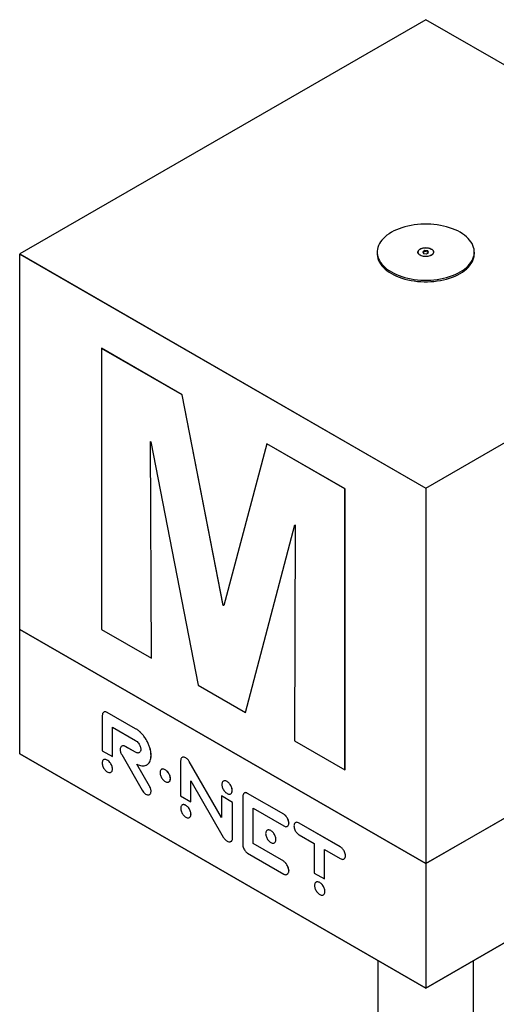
# Model space of a CAD drawing. Header units: millimetres. Extents: x 7 to 203, y 7 to 289.
# Tile 6 of 7: x 145 to 170, y 180 to 232. Entities that reach past the tile are written whole.
import ezdxf

# ---------------------------------------------------------------- set-up
doc = ezdxf.new("R2010")
doc.units = ezdxf.units.MM

msp = doc.modelspace()

# ---------------------------------------------------------------- linework, layer by layer
at = {"color": 7, "linetype": 'Continuous', "lineweight": 25}
for p, q in [((166.40056, 231.60161), (145.18735, 219.35549)), ((187.61376, 219.35549), (166.40056, 231.60161)), ((145.18735, 219.35549), (166.40056, 207.10937)), ((145.18735, 219.35549), (145.18735, 219.35277)), ((145.18735, 219.35277), (166.40056, 207.10664)), ((145.19207, 219.35004), (145.18735, 219.35277)), ((145.19207, 199.72933), (145.19207, 219.35004)), ((163.86056, 219.45075), (163.86056, 219.3691)), ((166.00056, 219.45075), (166.00056, 219.44395)), ((166.36071, 219.5366), (166.25184, 219.47375)), ((166.25184, 219.47375), (166.29169, 219.3879)), ((166.36071, 219.47672), (166.27376, 219.42653)), ((166.29169, 219.3879), (166.4404, 219.3649)), ((166.50942, 219.5136), (166.36071, 219.5366)), ((166.36071, 219.47672), (166.36071, 219.5366)), ((166.50942, 219.45372), (166.36071, 219.47672)), ((166.40056, 207.10937), (187.61376, 219.35549)), ((166.40056, 207.10664), (187.61376, 219.35277)), ((166.4404, 219.3649), (166.54927, 219.42775)), ((166.54927, 219.42775), (166.50942, 219.5136)), ((166.50942, 219.45372), (166.50942, 219.5136)), ((166.52735, 219.41509), (166.50942, 219.45372)), ((166.80056, 219.44395), (166.80056, 219.45075)), ((168.94056, 219.3691), (168.94056, 219.45075)), ((149.46032, 214.42298), (149.45796, 214.42162)), ((149.45796, 214.42162), (149.45796, 199.72973)), ((153.67874, 211.98502), (149.45796, 214.42162)), ((153.6811, 211.98638), (149.46032, 214.42298)), ((153.6811, 211.98638), (153.67874, 211.98502)), ((155.82174, 200.98755), (153.67874, 211.98502)), ((155.8241, 200.98891), (153.6811, 211.98638)), ((152.01351, 209.5559), (152.04238, 209.53923)), ((152.07144, 198.221), (152.01351, 209.5559)), ((152.0738, 198.22236), (152.01588, 209.55453)), ((152.04238, 209.53923), (154.50423, 196.81659)), ((158.09528, 209.43541), (155.85098, 200.97067)), ((158.09764, 209.43677), (158.09528, 209.43541)), ((162.18082, 207.07687), (158.09528, 209.43541)), ((162.18318, 207.07823), (158.09764, 209.43677)), ((162.18318, 207.07823), (162.18082, 207.07687)), ((162.18082, 192.38498), (162.18082, 207.07687)), ((162.18318, 192.38634), (162.18318, 207.07823)), ((166.40056, 207.10937), (166.40056, 207.10664)), ((166.40056, 207.10664), (166.40056, 187.48593)), ((156.98058, 195.38702), (159.55774, 205.20071)), ((156.98294, 195.38838), (159.55948, 205.19971)), ((159.58676, 205.18396), (159.54336, 193.90756)), ((159.55774, 205.20071), (159.58676, 205.18396)), ((155.8241, 200.98891), (155.82174, 200.98755)), ((155.85098, 200.97067), (155.82174, 200.98755)), ((155.8516, 200.97303), (155.8241, 200.98891)), ((145.19207, 199.73069), (145.18971, 199.72933)), ((145.18971, 199.72933), (166.40056, 187.48457)), ((145.18971, 199.72933), (145.19207, 199.72933)), ((145.18971, 193.22482), (145.18971, 199.72933)), ((166.40056, 187.48593), (145.19207, 199.72933)), ((149.45796, 199.72973), (152.07144, 198.221)), ((187.60905, 199.72933), (166.40056, 187.48593)), ((152.0738, 198.22236), (152.07144, 198.221)), ((154.50423, 196.81659), (156.98058, 195.38702)), ((149.50245, 195.22666), (149.50245, 193.38551)), ((149.76511, 195.39279), (149.76393, 195.39211)), ((151.24371, 194.53786), (149.76393, 195.39211)), ((151.24488, 194.53854), (149.76511, 195.39279)), ((156.98294, 195.38838), (156.98058, 195.38702)), ((150.03628, 194.61845), (151.24371, 193.92141)), ((150.03628, 193.07734), (150.03628, 194.61845)), ((150.03745, 193.07802), (150.03745, 194.61777)), ((151.24488, 194.53854), (151.24371, 194.53786)), ((150.51659, 193.62766), (150.51541, 193.62698)), ((150.7066, 193.61639), (150.70543, 193.61571)), ((151.24371, 193.30497), (150.70543, 193.61571)), ((151.24488, 193.30565), (150.7066, 193.61639)), ((159.54336, 193.90756), (162.18082, 192.38498)), ((145.18971, 193.22482), (145.18735, 193.22346)), ((145.18735, 193.22346), (166.40056, 180.97734)), ((166.40056, 180.98006), (145.18971, 193.22482)), ((149.50245, 193.38551), (150.03628, 193.07734)), ((150.03745, 193.07802), (150.03628, 193.07734)), ((150.51541, 193.18336), (151.59144, 191.3175)), ((151.24488, 193.30565), (151.24371, 193.30497)), ((152.05203, 193.13788), (152.05085, 193.1372)), ((153.86182, 193.02209), (153.86064, 193.02141)), ((187.6114, 193.22482), (166.40056, 180.98006)), ((166.40056, 180.97734), (187.61376, 193.22346)), ((151.97218, 191.53546), (151.30618, 192.68903)), ((151.97336, 191.53614), (151.30735, 192.68971)), ((153.59512, 192.86402), (153.59512, 191.02286)), ((154.04886, 192.82301), (154.04768, 192.82233)), ((155.73042, 189.89573), (154.04768, 192.82233)), ((155.73042, 189.89846), (154.04886, 192.82301)), ((150.03417, 192.43593), (150.033, 192.43525)), ((162.18318, 192.38634), (162.18082, 192.38498)), ((151.97336, 191.53614), (151.97218, 191.53546)), ((153.06088, 191.93096), (153.05971, 191.93028)), ((154.12894, 191.80586), (155.82526, 188.87227)), ((154.12894, 190.71469), (154.12894, 191.80586)), ((154.13012, 190.71537), (154.13012, 191.80382)), ((151.97336, 191.09739), (151.97218, 191.09671)), ((153.59512, 191.02286), (154.12894, 190.71469)), ((155.7316, 191.02375), (155.73042, 191.02306)), ((155.73042, 191.02306), (155.73042, 189.89573)), ((156.30873, 190.68921), (155.73042, 191.02306)), ((156.30991, 190.68989), (155.7316, 191.02375)), ((156.28949, 191.30995), (156.28832, 191.30927)), ((156.84256, 190.98931), (156.84256, 188.50417)), ((157.09671, 191.16035), (157.09553, 191.15967)), ((158.97865, 190.07257), (157.09553, 191.15967)), ((158.97983, 190.07325), (157.09671, 191.16035)), ((154.13012, 190.71537), (154.12894, 190.71469)), ((156.30991, 190.68989), (156.30873, 190.68921)), ((156.30873, 188.81234), (156.30873, 190.68921)), ((156.30991, 188.81302), (156.30991, 190.68989)), ((154.13709, 190.06736), (154.13592, 190.06668)), ((157.37639, 188.53176), (157.37639, 190.38109)), ((157.37639, 190.38109), (158.97865, 189.45613)), ((157.37757, 188.53244), (157.37757, 190.38041)), ((158.97983, 190.07325), (158.97865, 190.07257)), ((159.24909, 189.60989), (159.24791, 189.60921)), ((159.78682, 189.60738), (159.78564, 189.6067)), ((161.93824, 188.36403), (159.78564, 189.6067)), ((161.93942, 188.36471), (159.78682, 189.60738)), ((159.78564, 188.99026), (160.57935, 188.53206)), ((156.30991, 188.81302), (156.30873, 188.81234)), ((157.37757, 188.53244), (157.37639, 188.53176)), ((158.97865, 187.6068), (157.37639, 188.53176)), ((158.97983, 187.60748), (157.37757, 188.53244)), ((158.57646, 188.74689), (158.57528, 188.74621)), ((160.57935, 188.53206), (160.57935, 186.99096)), ((157.09553, 188.02609), (158.97865, 186.93898)), ((161.11317, 186.68278), (161.11317, 188.22389)), ((161.11317, 188.22389), (161.93824, 187.74759)), ((161.11435, 186.68346), (161.11435, 188.22321)), ((161.93942, 188.36471), (161.93824, 188.36403)), ((162.20829, 187.90133), (162.20711, 187.90065)), ((158.97983, 187.60748), (158.97865, 187.6068)), ((166.40056, 187.48593), (166.40056, 187.48457)), ((166.40056, 187.48457), (166.40056, 180.98006)), ((159.24909, 187.11833), (159.24791, 187.11765)), ((160.57935, 186.99096), (161.11317, 186.68278)), ((161.11435, 186.68346), (161.11317, 186.68278)), ((161.13207, 186.02925), (161.1309, 186.02857)), ((163.90056, 182.42056), (163.90056, 93.9557)), ((168.90056, 93.9557), (168.90056, 182.42056)), ((166.40056, 180.98006), (166.40056, 180.97734))]:
    msp.add_line(p, q, dxfattribs=at)
at = {"color": 7, "linetype": 'Continuous', "lineweight": 25, "flags": 128}
for points in [[(164.6045, 218.41391), (164.73126, 218.34557), (164.8658, 218.28239), (165.00749, 218.22465), (165.15568, 218.17263), (165.30967, 218.12656), (165.46875, 218.08667), (165.63217, 218.05314), (165.79917, 218.02613), (165.96898, 218.00576), (166.1408, 217.99213), (166.31384, 217.98529), (166.48727, 217.98529), (166.66031, 217.99213), (166.83213, 218.00576), (167.00194, 218.02613), (167.16894, 218.05314), (167.33237, 218.08667), (167.49144, 218.12656), (167.64544, 218.17263), (167.79362, 218.22465), (167.93532, 218.28239), (168.06985, 218.34557), (168.19661, 218.41391), (168.31499, 218.48709), (168.42444, 218.56475), (168.52446, 218.64655), (168.61457, 218.7321), (168.69437, 218.82099), (168.76346, 218.91283), (168.82154, 219.00717), (168.86834, 219.10358), (168.90362, 219.20161), (168.92724, 219.3008), (168.93908, 219.40069), (168.93908, 219.50081), (168.92724, 219.6007), (168.90362, 219.69989), (168.86834, 219.79792), (168.82154, 219.89433), (168.76346, 219.98867), (168.69437, 220.08051), (168.61457, 220.1694), (168.52446, 220.25495), (168.42444, 220.33675), (168.31499, 220.41442), (168.19661, 220.48759), (168.06985, 220.55593), (167.93532, 220.61911), (167.79362, 220.67685), (167.64544, 220.72888), (167.49144, 220.77494), (167.33237, 220.81483), (167.16894, 220.84836), (167.00194, 220.87537), (166.83213, 220.89574), (166.66031, 220.90937), (166.48727, 220.91621), (166.31384, 220.91621), (166.1408, 220.90937), (165.96898, 220.89574), (165.79917, 220.87537), (165.63217, 220.84836), (165.46875, 220.81483), (165.30967, 220.77494), (165.15568, 220.72888), (165.00749, 220.67685), (164.8658, 220.61911), (164.73126, 220.55593), (164.6045, 220.48759), (164.48612, 220.41442), (164.37667, 220.33675), (164.27665, 220.25495), (164.18654, 220.1694), (164.10675, 220.08051), (164.03765, 219.98867), (163.97957, 219.89433), (163.93278, 219.79792), (163.89749, 219.69989), (163.87387, 219.6007), (163.86204, 219.50081), (163.86204, 219.40069), (163.87387, 219.3008), (163.89749, 219.20161), (163.93278, 219.10358), (163.97957, 219.00717), (164.03765, 218.91283), (164.10675, 218.82099), (164.18654, 218.7321), (164.27665, 218.64655), (164.37667, 218.56475), (164.48612, 218.48709), (164.6045, 218.41391)], [(163.86056, 219.3691), (163.86204, 219.31904), (163.87387, 219.21915), (163.89749, 219.11996), (163.93278, 219.02193), (163.97957, 218.92552), (164.03765, 218.83117), (164.10675, 218.73934), (164.18654, 218.65044), (164.27665, 218.5649), (164.37667, 218.4831), (164.48612, 218.40543), (164.6045, 218.33226)], [(164.6045, 218.33226), (164.73126, 218.26392), (164.8658, 218.20073), (165.00749, 218.14299), (165.15568, 218.09097), (165.30967, 218.04491), (165.46875, 218.00502), (165.63217, 217.97149), (165.79917, 217.94448), (165.96898, 217.92411), (166.1408, 217.91047), (166.31384, 217.90364), (166.48727, 217.90364), (166.66031, 217.91047), (166.83213, 217.92411), (167.00194, 217.94448), (167.16894, 217.97149), (167.33237, 218.00502), (167.49144, 218.04491), (167.64544, 218.09097), (167.79362, 218.14299), (167.93532, 218.20073), (168.06985, 218.26392), (168.19661, 218.33226), (168.31499, 218.40543), (168.42444, 218.4831), (168.52446, 218.5649), (168.61457, 218.65044), (168.69437, 218.73934), (168.76346, 218.83117), (168.82154, 218.92552), (168.86834, 219.02193), (168.90362, 219.11996), (168.92724, 219.21915), (168.93908, 219.31904), (168.94056, 219.3691)], [(166.11182, 219.28407), (166.06718, 219.31463), (166.03212, 219.34912), (166.00767, 219.38652), (165.99452, 219.42578), (165.99305, 219.46575), (166.0033, 219.50529), (166.02498, 219.54327), (166.05747, 219.57858), (166.09983, 219.61021), (166.15083, 219.63726), (166.20903, 219.65894), (166.27273, 219.67463), (166.34011, 219.68388), (166.40922, 219.68642), (166.47809, 219.68219), (166.54473, 219.67129), (166.60722, 219.65406), (166.66376, 219.63097), (166.71274, 219.6027), (166.75273, 219.57006), (166.78259, 219.53398), (166.80146, 219.49551), (166.8088, 219.45575), (166.80439, 219.41585), (166.78836, 219.37696), (166.76118, 219.34018), (166.72363, 219.30659), (166.67678, 219.27714), (166.62198, 219.25269), (166.56081, 219.23394), (166.49504, 219.22142), (166.42654, 219.2155), (166.3573, 219.21635), (166.2893, 219.22394), (166.2245, 219.23806), (166.16477, 219.2583), (166.11182, 219.28407)], [(166.6834, 219.28747), (166.62999, 219.2616), (166.5696, 219.24147), (166.50408, 219.2277), (166.43542, 219.22071), (166.36569, 219.22071), (166.29703, 219.2277), (166.23151, 219.24147), (166.17113, 219.2616), (166.11771, 219.28747), (166.0729, 219.3183), (166.03803, 219.35316), (166.01419, 219.39099), (166.00208, 219.43063), (166.00208, 219.47088), (166.01419, 219.51052), (166.03803, 219.54834), (166.0729, 219.5832), (166.11771, 219.61403), (166.17113, 219.63991), (166.23151, 219.66003), (166.29703, 219.6738), (166.36569, 219.68079), (166.43542, 219.68079), (166.50408, 219.6738), (166.5696, 219.66003), (166.62999, 219.63991), (166.6834, 219.61403), (166.72822, 219.5832), (166.76308, 219.54834), (166.78693, 219.51052), (166.79903, 219.47088), (166.79903, 219.43063), (166.78693, 219.39099), (166.76308, 219.35316), (166.72822, 219.3183), (166.6834, 219.28747)], [(166.40056, 187.48457), (187.6114, 199.72933), (187.60905, 199.73069)]]:
    msp.add_lwpolyline(points, dxfattribs=at)
at = {"color": 7, "linetype": 'Continuous', "lineweight": 25}
for points, knots in [([(149.57329, 195.39981), (149.56925, 195.39787), (149.55022, 195.38875), (149.52825, 195.35287), (149.5063, 195.29791), (149.50374, 195.25066), (149.50245, 195.22666)], [0, 0, 0, 0, 0.08068984, 0.37981036, 0.68507767, 1, 1, 1, 1]), ([(149.76393, 195.39211), (149.73731, 195.40457), (149.6851, 195.429), (149.62183, 195.42991), (149.59328, 195.41163), (149.58239, 195.40466)], [0, 0, 0, 0, 0.39173284, 0.76803135, 1, 1, 1, 1]), ([(149.76511, 195.39279), (149.73848, 195.40525), (149.68628, 195.42968), (149.62301, 195.43059), (149.59445, 195.41231), (149.58356, 195.40534)], [0, 0, 0, 0, 0.39173284, 0.76803135, 1, 1, 1, 1]), ([(152.05085, 193.1372), (152.04832, 193.19531), (152.04333, 193.30993), (152.00348, 193.49348), (151.94275, 193.67611), (151.86129, 193.85511), (151.76261, 194.02509), (151.64916, 194.18256), (151.52343, 194.32327), (151.38685, 194.44679), (151.29186, 194.50722), (151.24371, 194.53786)], [0, 0, 0, 0, 0.115886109, 0.228607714, 0.339453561, 0.449326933, 0.558890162, 0.666771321, 0.775580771, 0.886227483, 1, 1, 1, 1]), ([(152.05203, 193.13788), (152.0495, 193.19599), (152.04451, 193.31061), (152.00465, 193.49416), (151.94393, 193.67679), (151.86247, 193.85579), (151.76378, 194.02577), (151.65034, 194.18324), (151.52461, 194.32395), (151.38803, 194.44747), (151.29304, 194.5079), (151.24488, 194.53854)], [0, 0, 0, 0, 0.115886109, 0.228607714, 0.339453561, 0.449326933, 0.558890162, 0.666771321, 0.775580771, 0.886227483, 1, 1, 1, 1]), ([(150.51541, 193.62698), (150.49794, 193.61294), (150.46352, 193.58529), (150.4381, 193.51128), (150.43412, 193.42886), (150.44791, 193.34447), (150.47357, 193.26282), (150.50133, 193.21009), (150.51541, 193.18336)], [0, 0, 0, 0, 0.19073754, 0.37579914, 0.55909232, 0.70355587, 0.84972705, 1, 1, 1, 1]), ([(150.70543, 193.61571), (150.68614, 193.62503), (150.64713, 193.64388), (150.57994, 193.65213), (150.54007, 193.63659), (150.51541, 193.62698)], [0, 0, 0, 0, 0.27161807, 0.54955963, 1, 1, 1, 1]), ([(150.7066, 193.61639), (150.68732, 193.62571), (150.64831, 193.64457), (150.58112, 193.65281), (150.54124, 193.63727), (150.51659, 193.62766)], [0, 0, 0, 0, 0.27161807, 0.54955963, 1, 1, 1, 1]), ([(151.24371, 193.92141), (151.27065, 193.90323), (151.32356, 193.86753), (151.39528, 193.78555), (151.44947, 193.69886), (151.48608, 193.61346), (151.50852, 193.53294), (151.51134, 193.48305), (151.51277, 193.45766)], [0, 0, 0, 0, 0.19162607, 0.37633146, 0.55856001, 0.70233602, 0.84853384, 1, 1, 1, 1]), ([(151.51277, 193.45766), (151.51046, 193.42792), (151.50593, 193.36955), (151.4702, 193.30783), (151.42162, 193.27407), (151.36555, 193.26487), (151.30683, 193.27335), (151.26498, 193.29431), (151.24371, 193.30497)], [0, 0, 0, 0, 0.19147371, 0.37568752, 0.55776461, 0.70177959, 0.84836453, 1, 1, 1, 1]), ([(151.43167, 193.2872), (151.42686, 193.28351), (151.40889, 193.2697), (151.36618, 193.26649), (151.30815, 193.27378), (151.26621, 193.29491), (151.24488, 193.30565)], [0, 0, 0, 0, 0.10615564, 0.39723813, 0.69351501, 1, 1, 1, 1]), ([(151.83085, 192.65321), (151.84791, 192.6622), (151.89514, 192.68709), (151.95532, 192.75663), (152.00961, 192.85861), (152.04439, 192.98577), (152.04867, 193.08599), (152.05085, 193.1372)], [0, 0, 0, 0, 0.12009832, 0.33235699, 0.54751123, 0.76877524, 1, 1, 1, 1]), ([(151.83203, 192.65389), (151.84909, 192.66288), (151.89632, 192.68778), (151.9565, 192.75731), (152.01079, 192.85929), (152.04557, 192.98645), (152.04984, 193.08667), (152.05203, 193.13788)], [0, 0, 0, 0, 0.12009832, 0.33235699, 0.54751123, 0.76877524, 1, 1, 1, 1]), ([(153.66325, 193.03116), (153.66072, 193.03003), (153.64312, 193.02216), (153.62182, 192.98849), (153.59905, 192.93487), (153.59644, 192.88791), (153.59512, 192.86402)], [0, 0, 0, 0, 0.05167927, 0.36007182, 0.67441638, 1, 1, 1, 1]), ([(153.86064, 193.02141), (153.83391, 193.03405), (153.78149, 193.05884), (153.71581, 193.06124), (153.68511, 193.04308), (153.67253, 193.03564)], [0, 0, 0, 0, 0.3805316, 0.74622436, 1, 1, 1, 1]), ([(153.86182, 193.02209), (153.83509, 193.03473), (153.78267, 193.05953), (153.71699, 193.06193), (153.68629, 193.04376), (153.67371, 193.03632)], [0, 0, 0, 0, 0.3805316, 0.74622436, 1, 1, 1, 1]), ([(154.04768, 192.82233), (154.03337, 192.84537), (154.0048, 192.89136), (153.95644, 192.94713), (153.90785, 192.99144), (153.87659, 193.01128), (153.86064, 193.02141)], [0, 0, 0, 0, 0.27563976, 0.55031823, 0.77056921, 1, 1, 1, 1]), ([(154.04886, 192.82301), (154.03455, 192.84605), (154.00598, 192.89204), (153.95762, 192.94781), (153.90903, 192.99212), (153.87777, 193.01197), (153.86182, 193.02209)], [0, 0, 0, 0, 0.27563976, 0.55031823, 0.77056921, 1, 1, 1, 1]), ([(150.033, 192.43525), (150.03114, 192.46414), (150.0275, 192.52096), (149.99882, 192.61299), (149.95637, 192.70125), (149.90105, 192.78249), (149.83566, 192.85215), (149.76408, 192.90448), (149.6925, 192.9348), (149.62706, 192.94067), (149.57172, 192.92331), (149.52926, 192.88406), (149.50058, 192.82515), (149.49694, 192.77253), (149.49509, 192.74578)], [0, 0, 0, 0, 0.08554037, 0.16825795, 0.24987794, 0.3315169, 0.41429194, 0.49992909, 0.58563973, 0.66845735, 0.75011587, 0.83174177, 0.91445977, 1, 1, 1, 1]), ([(149.49509, 192.74578), (149.49693, 192.71684), (149.50057, 192.65993), (149.52926, 192.56778), (149.57171, 192.47942), (149.62705, 192.3981), (149.69249, 192.32839), (149.76408, 192.27605), (149.83566, 192.24574), (149.90106, 192.23993), (149.95638, 192.25736), (149.99882, 192.2967), (150.02751, 192.35574), (150.03115, 192.40845), (150.033, 192.43525)], [0, 0, 0, 0, 0.085632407, 0.168398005, 0.250029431, 0.331659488, 0.414425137, 0.500070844, 0.58564312, 0.668366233, 0.749976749, 0.831602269, 0.91436745, 1, 1, 1, 1]), ([(150.03417, 192.43593), (150.03232, 192.46482), (150.02868, 192.52164), (149.99999, 192.61367), (149.95755, 192.70193), (149.90224, 192.78316), (149.83682, 192.85286), (149.76533, 192.90505), (149.69342, 192.93589), (149.62917, 192.9399), (149.58806, 192.93262), (149.5733, 192.91879), (149.57245, 192.918)], [0, 0, 0, 0, 0.11328167, 0.2228251, 0.33091497, 0.43902998, 0.54864951, 0.66205934, 0.77556649, 0.8852424, 0.99338331, 1, 1, 1, 1]), ([(151.30618, 192.68903), (151.35186, 192.66848), (151.44186, 192.62799), (151.57052, 192.60028), (151.68747, 192.60032), (151.77226, 192.61658), (151.81188, 192.64162), (151.82196, 192.64799)], [0, 0, 0, 0, 0.24003088, 0.47285349, 0.70018789, 0.92372387, 1, 1, 1, 1]), ([(149.95206, 192.26061), (149.95319, 192.26095), (149.97256, 192.26683), (149.9992, 192.29893), (150.0289, 192.35601), (150.03239, 192.40899), (150.03417, 192.43593)], [0, 0, 0, 0, 0.01974194, 0.33976847, 0.66426323, 1, 1, 1, 1]), ([(153.05971, 191.93028), (153.05785, 191.95918), (153.05421, 192.01604), (153.02552, 192.10813), (152.98309, 192.19647), (152.92779, 192.2778), (152.86241, 192.34754), (152.79085, 192.3999), (152.71926, 192.43017), (152.65382, 192.43596), (152.59843, 192.41854), (152.5559, 192.37925), (152.52714, 192.32033), (152.52348, 192.26767), (152.52162, 192.24091)], [0, 0, 0, 0, 0.08551686, 0.16825217, 0.24989666, 0.33153806, 0.4142774, 0.49984328, 0.58545209, 0.66827287, 0.75000121, 0.83171158, 0.91447879, 1, 1, 1, 1]), ([(152.52162, 192.24091), (152.52348, 192.21203), (152.52713, 192.15519), (152.5559, 192.06313), (152.59843, 191.97484), (152.65383, 191.89357), (152.71927, 191.82389), (152.79085, 191.77155), (152.8624, 191.74126), (152.92778, 191.73542), (152.98309, 191.75279), (153.02553, 191.79204), (153.05421, 191.85093), (153.05785, 191.90354), (153.05971, 191.93028)], [0, 0, 0, 0, 0.08552398, 0.16826024, 0.24993723, 0.33165427, 0.41449756, 0.50015692, 0.58577332, 0.66853509, 0.75016507, 0.83177607, 0.91448037, 1, 1, 1, 1]), ([(153.06088, 191.93096), (153.05903, 191.95986), (153.05539, 192.01672), (153.0267, 192.10881), (152.98427, 192.19715), (152.92897, 192.27848), (152.86357, 192.34825), (152.7921, 192.40047), (152.72018, 192.43126), (152.65593, 192.43519), (152.6148, 192.42788), (152.60002, 192.41404), (152.59918, 192.41325)], [0, 0, 0, 0, 0.11327353, 0.22286267, 0.33100695, 0.43914712, 0.5487416, 0.66208006, 0.77547538, 0.88517773, 0.99343307, 1, 1, 1, 1]), ([(151.97218, 191.09671), (151.98957, 191.11064), (152.02372, 191.13798), (152.04922, 191.2108), (152.05319, 191.29207), (152.03941, 191.37542), (152.01375, 191.45637), (151.98619, 191.5088), (151.97218, 191.53546)], [0, 0, 0, 0, 0.19165324, 0.37623888, 0.55844864, 0.70231547, 0.84861123, 1, 1, 1, 1]), ([(151.97336, 191.09739), (151.99075, 191.11132), (152.0249, 191.13866), (152.0504, 191.21148), (152.05437, 191.29275), (152.04059, 191.3761), (152.01493, 191.45705), (151.98737, 191.50948), (151.97336, 191.53614)], [0, 0, 0, 0, 0.19165324, 0.37623888, 0.55844864, 0.70231547, 0.84861123, 1, 1, 1, 1]), ([(152.98469, 191.75944), (152.99873, 191.77027), (153.02793, 191.79279), (153.05521, 191.8519), (153.05897, 191.90432), (153.06088, 191.93096)], [0, 0, 0, 0, 0.31304355, 0.65077347, 1, 1, 1, 1]), ([(156.28832, 191.30927), (156.28647, 191.33821), (156.28283, 191.39512), (156.25414, 191.48728), (156.21168, 191.57562), (156.15633, 191.65692), (156.09089, 191.72663), (156.01925, 191.77898), (155.94758, 191.80935), (155.88206, 191.81526), (155.82663, 191.79792), (155.78411, 191.75863), (155.75538, 191.69962), (155.75174, 191.6469), (155.74989, 191.6201)], [0, 0, 0, 0, 0.08560825, 0.16833445, 0.24992045, 0.33150645, 0.41423265, 0.4998409, 0.58555032, 0.66836531, 0.75001853, 0.83164596, 0.91438959, 1, 1, 1, 1]), ([(155.74989, 191.6201), (155.75174, 191.59115), (155.75537, 191.53426), (155.78411, 191.44213), (155.82664, 191.35383), (155.88207, 191.2726), (155.94759, 191.20295), (156.01925, 191.15062), (156.09087, 191.12023), (156.15632, 191.11428), (156.21168, 191.13156), (156.25415, 191.17079), (156.28284, 191.22977), (156.28647, 191.28246), (156.28832, 191.30927)], [0, 0, 0, 0, 0.08564278, 0.16836409, 0.249953, 0.33158364, 0.41440941, 0.50015926, 0.58580788, 0.66854477, 0.75010811, 0.83165553, 0.91435938, 1, 1, 1, 1]), ([(156.28949, 191.30995), (156.28765, 191.33889), (156.28401, 191.3958), (156.25532, 191.48796), (156.21286, 191.57631), (156.15751, 191.6576), (156.09205, 191.72734), (156.0205, 191.77955), (155.9485, 191.81044), (155.88417, 191.81449), (155.84298, 191.80722), (155.82819, 191.79337), (155.82732, 191.79255)], [0, 0, 0, 0, 0.11337378, 0.22293076, 0.33097775, 0.43902474, 0.54858172, 0.6619555, 0.77546327, 0.88513785, 0.99327384, 1, 1, 1, 1]), ([(151.59144, 191.3175), (151.61218, 191.28542), (151.65296, 191.22234), (151.72889, 191.1489), (151.80146, 191.10216), (151.86697, 191.08001), (151.92442, 191.07629), (151.95608, 191.08983), (151.97218, 191.09671)], [0, 0, 0, 0, 0.19131101, 0.37608392, 0.55864285, 0.70266807, 0.84890221, 1, 1, 1, 1]), ([(156.21339, 191.13833), (156.2274, 191.14912), (156.25658, 191.17159), (156.28384, 191.23074), (156.28759, 191.28324), (156.28949, 191.30995)], [0, 0, 0, 0, 0.31209865, 0.65004912, 1, 1, 1, 1]), ([(157.09553, 191.15967), (157.06901, 191.17227), (157.01734, 191.19683), (156.94844, 191.1936), (156.89177, 191.16004), (156.85067, 191.09274), (156.84531, 191.02435), (156.84256, 190.98931)], [0, 0, 0, 0, 0.19126961, 0.37268582, 0.55306778, 0.77102809, 1, 1, 1, 1]), ([(157.09671, 191.16035), (157.07037, 191.17263), (157.01906, 191.19655), (156.96077, 191.19762), (156.93642, 191.18119), (156.92909, 191.17624)], [0, 0, 0, 0, 0.4241982, 0.82654351, 1, 1, 1, 1]), ([(154.13592, 190.06668), (154.13406, 190.09557), (154.13042, 190.15241), (154.10169, 190.24446), (154.0592, 190.33274), (154.00385, 190.414), (153.93842, 190.48367), (153.86685, 190.536), (153.79527, 190.56631), (153.72983, 190.57218), (153.67443, 190.55486), (153.6319, 190.51567), (153.60313, 190.45681), (153.59947, 190.40419), (153.59762, 190.37744)], [0, 0, 0, 0, 0.08552035, 0.16823146, 0.24986078, 0.33151799, 0.41430688, 0.49993708, 0.58556469, 0.66838415, 0.75008352, 0.83174806, 0.91447713, 1, 1, 1, 1]), ([(154.13709, 190.06736), (154.13524, 190.09625), (154.13159, 190.15309), (154.10287, 190.24514), (154.06038, 190.33342), (154.00503, 190.41467), (153.93959, 190.48438), (153.8681, 190.53657), (153.79619, 190.56739), (153.73194, 190.57142), (153.69075, 190.56413), (153.67592, 190.55027), (153.67503, 190.54943)], [0, 0, 0, 0, 0.11322147, 0.22272376, 0.33079384, 0.43890085, 0.54850611, 0.66187302, 0.77523648, 0.88488222, 0.99304505, 1, 1, 1, 1]), ([(153.59762, 190.37744), (153.59947, 190.34849), (153.60312, 190.29156), (153.63189, 190.19936), (153.67442, 190.11097), (153.72982, 190.02964), (153.79527, 189.95991), (153.86685, 189.90757), (153.93843, 189.87727), (154.00385, 189.87144), (154.05921, 189.88884), (154.1017, 189.92816), (154.13042, 189.98717), (154.13406, 190.03988), (154.13592, 190.06668)], [0, 0, 0, 0, 0.08561504, 0.16839167, 0.25006167, 0.33173253, 0.41450006, 0.50006283, 0.5856282, 0.66836517, 0.74999393, 0.83162876, 0.91438747, 1, 1, 1, 1]), ([(154.05499, 189.89213), (154.05608, 189.89246), (154.07544, 189.89832), (154.10207, 189.93039), (154.13181, 189.98744), (154.13531, 190.04042), (154.13709, 190.06736)], [0, 0, 0, 0, 0.01919187, 0.33945652, 0.66413029, 1, 1, 1, 1]), ([(159.24791, 189.60921), (159.2456, 189.64161), (159.24107, 189.70519), (159.20533, 189.80815), (159.15672, 189.898), (159.10061, 189.97194), (159.04183, 190.03128), (158.99995, 190.05865), (158.97865, 190.07257)], [0, 0, 0, 0, 0.19136951, 0.37549835, 0.55753524, 0.70156861, 0.84822826, 1, 1, 1, 1]), ([(159.24909, 189.60989), (159.24678, 189.64229), (159.24225, 189.70587), (159.20651, 189.80883), (159.1579, 189.89868), (159.10179, 189.97262), (159.04301, 190.03196), (159.00113, 190.05933), (158.97983, 190.07325)], [0, 0, 0, 0, 0.19136951, 0.37549835, 0.55753524, 0.70156861, 0.84822826, 1, 1, 1, 1]), ([(158.97865, 189.45613), (159.00546, 189.44348), (159.05809, 189.41865), (159.11967, 189.41438), (159.1472, 189.42914), (159.15605, 189.43388)], [0, 0, 0, 0, 0.41327951, 0.81147874, 1, 1, 1, 1]), ([(159.16544, 189.43814), (159.17245, 189.44081), (159.19502, 189.44942), (159.22074, 189.48502), (159.24378, 189.5386), (159.24652, 189.5854), (159.24791, 189.60921)], [0, 0, 0, 0, 0.12803746, 0.41204051, 0.70081776, 1, 1, 1, 1]), ([(159.16662, 189.43882), (159.17363, 189.44149), (159.1962, 189.4501), (159.22192, 189.4857), (159.24496, 189.53928), (159.24769, 189.58608), (159.24909, 189.60989)], [0, 0, 0, 0, 0.12803746, 0.41204051, 0.70081776, 1, 1, 1, 1]), ([(159.59298, 189.6219), (159.58813, 189.61997), (159.56786, 189.61192), (159.544, 189.57766), (159.52086, 189.52434), (159.51815, 189.47756), (159.51678, 189.45374)], [0, 0, 0, 0, 0.09292989, 0.3882829, 0.68867954, 1, 1, 1, 1]), ([(159.51678, 189.45374), (159.51908, 189.42133), (159.5236, 189.35773), (159.55927, 189.25473), (159.6078, 189.16485), (159.66383, 189.09087), (159.72253, 189.03152), (159.76437, 189.00417), (159.78564, 188.99026)], [0, 0, 0, 0, 0.191505, 0.3757654, 0.55784792, 0.70183317, 0.84837826, 1, 1, 1, 1]), ([(159.78564, 189.6067), (159.75883, 189.61941), (159.70619, 189.64435), (159.64121, 189.64796), (159.61091, 189.6312), (159.59914, 189.62469)], [0, 0, 0, 0, 0.38833165, 0.76242792, 1, 1, 1, 1]), ([(159.78682, 189.60738), (159.76001, 189.62009), (159.70737, 189.64503), (159.64239, 189.64864), (159.61209, 189.63188), (159.60031, 189.62537)], [0, 0, 0, 0, 0.38833165, 0.76242792, 1, 1, 1, 1]), ([(158.57528, 188.74621), (158.57342, 188.77511), (158.56977, 188.83198), (158.54104, 188.9241), (158.49856, 189.01246), (158.44321, 189.09381), (158.3778, 189.16357), (158.30621, 189.21594), (158.2346, 189.24624), (158.16915, 189.25204), (158.1138, 189.23459), (158.07134, 189.19525), (158.04265, 189.13628), (158.03901, 189.08362), (158.03715, 189.05686)], [0, 0, 0, 0, 0.085512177, 0.16825874, 0.249932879, 0.33161297, 0.414382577, 0.499949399, 0.585626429, 0.668432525, 0.750105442, 0.831758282, 0.914490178, 1, 1, 1, 1]), ([(158.03715, 189.05686), (158.039, 189.02798), (158.04265, 188.97117), (158.07134, 188.87914), (158.11381, 188.79088), (158.16916, 188.70962), (158.23461, 188.63994), (158.30621, 188.5876), (158.37779, 188.55729), (158.4432, 188.55144), (158.49855, 188.56878), (158.54104, 188.60799), (158.56978, 188.66686), (158.57343, 188.71947), (158.57528, 188.74621)], [0, 0, 0, 0, 0.08551258, 0.16821348, 0.24983285, 0.33149441, 0.414323, 0.50005062, 0.58566796, 0.66846003, 0.75012876, 0.83176947, 0.91448506, 1, 1, 1, 1]), ([(158.57646, 188.74689), (158.5746, 188.77579), (158.57095, 188.83266), (158.54222, 188.92478), (158.49974, 189.01314), (158.44439, 189.0945), (158.37899, 189.16423), (158.30734, 189.21671), (158.23596, 189.2466), (158.17101, 189.25373), (158.13688, 189.23952), (158.12047, 189.23269)], [0, 0, 0, 0, 0.11477209, 0.22583224, 0.33545302, 0.44508178, 0.55617287, 0.6710183, 0.78601164, 0.8971517, 1, 1, 1, 1]), ([(155.82526, 188.87227), (155.84054, 188.84844), (155.87184, 188.79961), (155.92538, 188.74215), (155.97786, 188.69559), (156.01107, 188.67443), (156.02757, 188.66392)], [0, 0, 0, 0, 0.26950145, 0.5521786, 0.7775358, 1, 1, 1, 1]), ([(156.02757, 188.66392), (156.05478, 188.65112), (156.1087, 188.62576), (156.17405, 188.62124), (156.20497, 188.63647), (156.2162, 188.64201)], [0, 0, 0, 0, 0.39333284, 0.77947238, 1, 1, 1, 1]), ([(156.22693, 188.64659), (156.23241, 188.64852), (156.25405, 188.65616), (156.28013, 188.68965), (156.30531, 188.74219), (156.30837, 188.78923), (156.30991, 188.81302)], [0, 0, 0, 0, 0.10046188, 0.39722582, 0.69506843, 1, 1, 1, 1]), ([(156.23203, 188.64847), (156.23533, 188.64969), (156.25466, 188.65685), (156.27883, 188.68918), (156.30416, 188.74145), (156.3072, 188.78853), (156.30873, 188.81234)], [0, 0, 0, 0, 0.06354202, 0.37248608, 0.68255308, 1, 1, 1, 1]), ([(156.84256, 188.50417), (156.84461, 188.47132), (156.84867, 188.40638), (156.87994, 188.30162), (156.92385, 188.20797), (156.97644, 188.1301), (157.03321, 188.06765), (157.07448, 188.04012), (157.09553, 188.02609)], [0, 0, 0, 0, 0.19358279, 0.38264091, 0.5667391, 0.70892677, 0.85159315, 1, 1, 1, 1]), ([(158.50025, 188.57551), (158.51427, 188.58631), (158.54347, 188.60878), (158.57078, 188.66783), (158.57454, 188.72025), (158.57646, 188.74689)], [0, 0, 0, 0, 0.31264496, 0.6506037, 1, 1, 1, 1]), ([(162.20711, 187.90065), (162.20481, 187.93305), (162.20029, 187.99663), (162.16465, 188.09958), (162.11614, 188.18944), (162.0601, 188.26341), (162.00138, 188.32276), (161.95953, 188.35012), (161.93824, 188.36403)], [0, 0, 0, 0, 0.19146209, 0.37566769, 0.55770185, 0.70167894, 0.84826624, 1, 1, 1, 1]), ([(162.20829, 187.90133), (162.20598, 187.93373), (162.20147, 187.99731), (162.16582, 188.10026), (162.11731, 188.19013), (162.06128, 188.26409), (162.00256, 188.32344), (161.96071, 188.3508), (161.93942, 188.36471)], [0, 0, 0, 0, 0.19146209, 0.37566769, 0.55770185, 0.70167894, 0.84826624, 1, 1, 1, 1]), ([(162.12473, 187.72957), (162.13176, 187.73226), (162.15433, 187.74088), (162.18002, 187.7765), (162.203, 187.83007), (162.20572, 187.87684), (162.20711, 187.90065)], [0, 0, 0, 0, 0.12848535, 0.41222733, 0.70085099, 1, 1, 1, 1]), ([(162.12591, 187.73025), (162.13294, 187.73294), (162.15551, 187.74156), (162.1812, 187.77718), (162.20417, 187.83075), (162.2069, 187.87752), (162.20829, 187.90133)], [0, 0, 0, 0, 0.12848535, 0.41222733, 0.70085099, 1, 1, 1, 1]), ([(159.24791, 187.11765), (159.2455, 187.15085), (159.24069, 187.21704), (159.2052, 187.32453), (159.15719, 187.42045), (159.10124, 187.50026), (159.04239, 187.56415), (159.00002, 187.5925), (158.97865, 187.6068)], [0, 0, 0, 0, 0.18936567, 0.37744832, 0.56383893, 0.70877991, 0.85312771, 1, 1, 1, 1]), ([(159.24909, 187.11833), (159.24668, 187.15153), (159.24187, 187.21772), (159.20638, 187.32521), (159.15837, 187.42113), (159.10241, 187.50094), (159.04356, 187.56483), (159.00119, 187.59318), (158.97983, 187.60748)], [0, 0, 0, 0, 0.18936567, 0.37744832, 0.56383893, 0.70877991, 0.85312771, 1, 1, 1, 1]), ([(161.93824, 187.74759), (161.96503, 187.73495), (162.01762, 187.71014), (162.07909, 187.70586), (162.10654, 187.72059), (162.11534, 187.72531)], [0, 0, 0, 0, 0.41374877, 0.81215855, 1, 1, 1, 1]), ([(158.97865, 186.93898), (159.00557, 186.92683), (159.05908, 186.90268), (159.11951, 186.90415), (159.14586, 186.92164), (159.15404, 186.92706)], [0, 0, 0, 0, 0.41124479, 0.81729066, 1, 1, 1, 1]), ([(159.15988, 186.93043), (159.16887, 186.93485), (159.19365, 186.94701), (159.22059, 186.9881), (159.24356, 187.04511), (159.24645, 187.09343), (159.24791, 187.11765)], [0, 0, 0, 0, 0.15898088, 0.43791335, 0.71821054, 1, 1, 1, 1]), ([(159.16105, 186.93111), (159.17005, 186.93553), (159.19483, 186.94769), (159.22177, 186.98878), (159.24473, 187.04579), (159.24763, 187.09411), (159.24909, 187.11833)], [0, 0, 0, 0, 0.15898088, 0.43791335, 0.71821054, 1, 1, 1, 1]), ([(161.1309, 186.02857), (161.12905, 186.05745), (161.12541, 186.11427), (161.09676, 186.20629), (161.05434, 186.29453), (160.99903, 186.37577), (160.93362, 186.44544), (160.862, 186.49778), (160.79036, 186.52815), (160.72489, 186.53404), (160.66955, 186.51667), (160.62712, 186.4774), (160.59847, 186.41847), (160.59483, 186.36585), (160.59299, 186.3391)], [0, 0, 0, 0, 0.08553032, 0.16822746, 0.24981903, 0.33143541, 0.41421436, 0.4999036, 0.58569674, 0.66853399, 0.7501755, 0.83177335, 0.91447003, 1, 1, 1, 1]), ([(160.59299, 186.3391), (160.59483, 186.31016), (160.59846, 186.25326), (160.62711, 186.16112), (160.66954, 186.07278), (160.72488, 185.99145), (160.79036, 185.92172), (160.862, 185.86936), (160.93362, 185.83901), (160.99904, 185.83319), (161.05435, 185.85063), (161.09677, 185.89), (161.12542, 185.94906), (161.12905, 186.00176), (161.1309, 186.02857)], [0, 0, 0, 0, 0.08562215, 0.16836645, 0.24996985, 0.33158291, 0.41436817, 0.50009631, 0.58572064, 0.66844765, 0.7500356, 0.83163274, 0.9143775, 1, 1, 1, 1]), ([(161.13207, 186.02925), (161.13023, 186.05813), (161.12659, 186.11495), (161.09794, 186.20697), (161.05552, 186.29521), (161.00022, 186.37644), (160.93478, 186.44615), (160.86325, 186.49835), (160.79128, 186.52924), (160.727, 186.53326), (160.6859, 186.526), (160.67116, 186.51217), (160.67032, 186.51139)], [0, 0, 0, 0, 0.11327016, 0.22278825, 0.33084222, 0.43892903, 0.54855547, 0.66203609, 0.77565429, 0.88535795, 0.99347805, 1, 1, 1, 1]), ([(161.04998, 185.85387), (161.05112, 185.85422), (161.07051, 185.8601), (161.09715, 185.89223), (161.12681, 185.94933), (161.1303, 186.00231), (161.13207, 186.02925)], [0, 0, 0, 0, 0.0200512, 0.33994083, 0.66432955, 1, 1, 1, 1])]:
    msp.add_open_spline(points, degree=3, knots=knots, dxfattribs=at)

doc.saveas('drawing.dxf')
